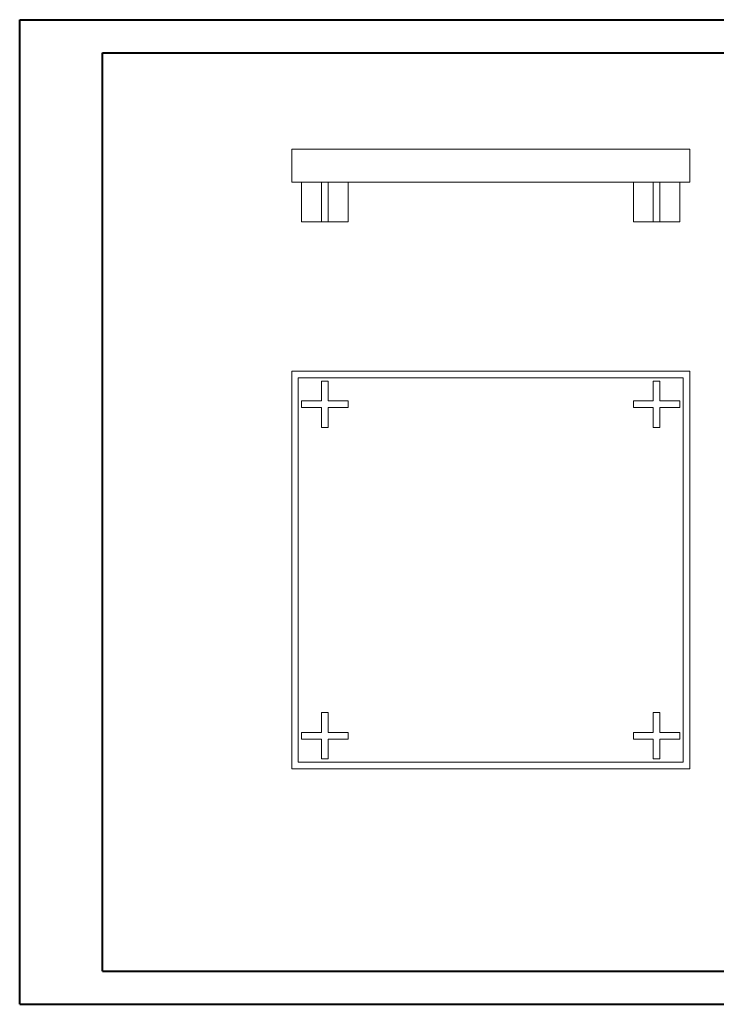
# Model space of a CAD drawing. Header units: millimetres. Extents: x 0 to 420, y 0 to 297.
# Tile 1 of 2: x 0 to 210, y 0 to 297. Entities that reach past the tile are written whole.
import ezdxf

# ---------------------------------------------------------------- set-up
doc = ezdxf.new("R2010")
doc.units = ezdxf.units.MM

msp = doc.modelspace()

# ---------------------------------------------------------------- linework, layer by layer
at = {"color": 7, "linetype": 'Continuous', "lineweight": 40}
for p, q in [((0.08, 0.21), (0.08, 297.21)), ((0.08, 297.21), (420.08, 297.21)), ((25.08, 10.21), (25.08, 287.21)), ((25.08, 287.21), (410.08, 287.21)), ((25.08, 10.21), (410.08, 10.21)), ((0.08, 0.21), (420.08, 0.21))]:
    msp.add_line(p, q, dxfattribs=at)
at = {"color": 7, "linetype": 'Continuous', "lineweight": 15}
for p, q in [((82.07, 248.2), (82.07, 258.2)), ((202.07, 258.2), (82.07, 258.2)), ((202.07, 248.2), (202.07, 258.2)), ((202.07, 248.2), (82.07, 248.2)), ((85.07, 236.2), (85.07, 248.2)), ((91.07, 236.2), (91.07, 248.2)), ((93.07, 236.2), (93.07, 248.2)), ((99.07, 236.2), (99.07, 248.2)), ((185.07, 236.2), (185.07, 248.2)), ((191.07, 236.2), (191.07, 248.2)), ((193.07, 236.2), (193.07, 248.2)), ((199.07, 236.2), (199.07, 248.2)), ((91.07, 236.2), (85.07, 236.2)), ((93.07, 236.2), (91.07, 236.2)), ((99.07, 236.2), (93.07, 236.2)), ((191.07, 236.2), (185.07, 236.2)), ((193.07, 236.2), (191.07, 236.2)), ((199.07, 236.2), (193.07, 236.2)), ((202.07, 191.22), (82.07, 191.22)), ((82.07, 191.22), (82.07, 71.22)), ((202.07, 71.22), (202.07, 191.22)), ((84.07, 189.22), (84.07, 73.22)), ((200.07, 189.22), (84.07, 189.22)), ((91.07, 188.22), (91.07, 182.22)), ((93.07, 188.22), (91.07, 188.22)), ((93.07, 182.22), (93.07, 188.22)), ((193.07, 188.22), (191.07, 188.22)), ((191.07, 188.22), (191.07, 182.22)), ((193.07, 182.22), (193.07, 188.22)), ((200.07, 73.22), (200.07, 189.22)), ((91.07, 182.22), (85.07, 182.22)), ((85.07, 182.22), (85.07, 180.22)), ((99.07, 182.22), (93.07, 182.22)), ((99.07, 180.22), (99.07, 182.22)), ((185.07, 182.22), (185.07, 180.22)), ((191.07, 182.22), (185.07, 182.22)), ((199.07, 182.22), (193.07, 182.22)), ((199.07, 180.22), (199.07, 182.22)), ((85.07, 180.22), (91.07, 180.22)), ((91.07, 180.22), (91.07, 174.22)), ((93.07, 180.22), (99.07, 180.22)), ((93.07, 174.22), (93.07, 180.22)), ((185.07, 180.22), (191.07, 180.22)), ((191.07, 180.22), (191.07, 174.22)), ((193.07, 180.22), (199.07, 180.22)), ((193.07, 174.22), (193.07, 180.22)), ((91.07, 174.22), (93.07, 174.22)), ((191.07, 174.22), (193.07, 174.22)), ((91.07, 88.22), (91.07, 82.22)), ((93.07, 88.22), (91.07, 88.22)), ((93.07, 82.22), (93.07, 88.22)), ((191.07, 88.22), (191.07, 82.22)), ((193.07, 88.22), (191.07, 88.22)), ((193.07, 82.22), (193.07, 88.22)), ((85.07, 82.22), (85.07, 80.22)), ((91.07, 82.22), (85.07, 82.22)), ((85.07, 80.22), (91.07, 80.22)), ((91.07, 80.22), (91.07, 74.22)), ((99.07, 82.22), (93.07, 82.22)), ((93.07, 74.22), (93.07, 80.22)), ((93.07, 80.22), (99.07, 80.22)), ((99.07, 80.22), (99.07, 82.22)), ((185.07, 82.22), (185.07, 80.22)), ((191.07, 82.22), (185.07, 82.22)), ((185.07, 80.22), (191.07, 80.22)), ((191.07, 80.22), (191.07, 74.22)), ((199.07, 82.22), (193.07, 82.22)), ((193.07, 80.22), (199.07, 80.22)), ((193.07, 74.22), (193.07, 80.22)), ((199.07, 80.22), (199.07, 82.22)), ((84.07, 73.22), (200.07, 73.22)), ((91.07, 74.22), (93.07, 74.22)), ((191.07, 74.22), (193.07, 74.22)), ((82.07, 71.22), (202.07, 71.22))]:
    msp.add_line(p, q, dxfattribs=at)

doc.saveas('drawing.dxf')
